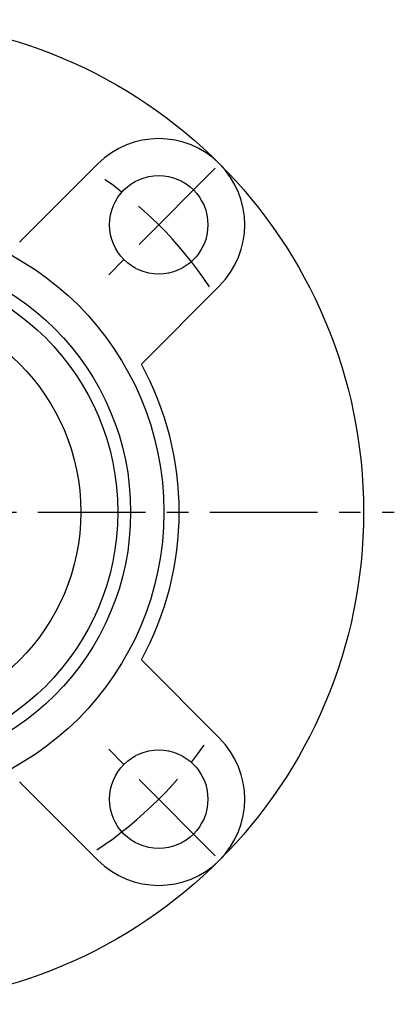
# Model space of a CAD drawing. Extents: x -85 to 180, y -85 to 180.
# Tile 9 of 11: x 24 to 85, y -80 to 80. Entities that reach past the tile are written whole.
import ezdxf

# ---------------------------------------------------------------- set-up
doc = ezdxf.new("R2010")
doc.units = 0
doc.header["$LTSCALE"] = 14
doc.linetypes.add('CENTER', pattern=[2, 1.25, -0.25, 0.25, -0.25])
doc.layers.get('0').update_dxf_attribs({"linetype": 'CONTINUOUS'})
doc.layers.add('CENTER', color=1, linetype='CENTER')

msp = doc.modelspace()

# ---------------------------------------------------------------- linework, layer by layer
for p, q in [((36.77, 56.57), (24.04, 43.84)), ((56.57, 36.77), (43.84, 24.04)), ((56.57, -36.77), (43.84, -24.04)), ((36.77, -56.57), (24.04, -43.84))]:
    msp.add_line(p, q)
for centre, radius in [((0, 0), 80), ((46.67, 46.67), 8), ((0, 0), 47.5), ((0, 0), 42.1), ((0, 0), 40), ((0, 0), 34), ((46.67, -46.67), 8)]:
    msp.add_circle(centre, radius)
for centre, radius, start, end in [((46.67, 46.67), 14, 315, 135), ((0, 0), 50, 331.2602, 28.7398), ((46.67, -46.67), 14, 225, 45)]:
    msp.add_arc(centre, radius, start, end)
at = {"layer": 'CENTER'}
for p, q in [((55.86, 55.86), (37.48, 37.48)), ((-85, 0), (85, 0)), ((55.86, -55.86), (37.48, -37.48))]:
    msp.add_line(p, q, dxfattribs=at)
for start, end in [(33.6961, 56.3039), (303.6961, 326.3039)]:
    msp.add_arc((0, 0), 66, start, end, dxfattribs=at)

doc.saveas('drawing.dxf')
